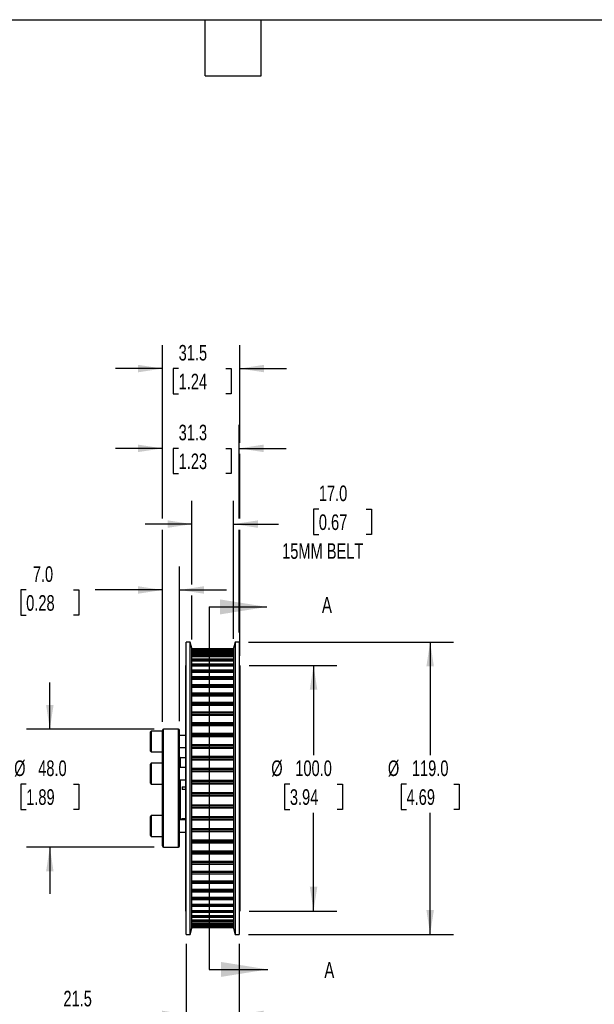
# Model space of a CAD drawing. Header units: millimetres. Extents: x 19 to 819, y 19 to 629.
# Tile 3 of 5: x 332 to 566, y 228 to 629. Entities that reach past the tile are written whole.
import ezdxf

# ---------------------------------------------------------------- set-up
doc = ezdxf.new("R2010")
doc.units = ezdxf.units.MM
doc.header["$LTSCALE"] = 3
doc.layers.add('DIMENSIONS', color=140, linetype='Continuous', lineweight=25)
doc.layers.add('TEXT', color=140, linetype='Continuous', lineweight=25)
doc.styles.add('SLDTEXTSTYLE0', font='TXT', dxfattribs={"width": 0.7})
doc.dimstyles.new('SLDDIMSTYLE3', dxfattribs={"dimtxt": 6.474023, "dimasz": 9.906, "dimexe": 0, "dimexo": 0.0625, "dimgap": 1.618506, "dimtad": 0, "dimtih": 1, "dimtoh": 1, "dimrnd": 1e-09, "dimzin": 4, "dimdsep": 46, "dimtxsty": 'SLDTEXTSTYLE0', "dimsah": 1, "dimcen": 0.09, "dimadec": 0, "dimazin": 1, "dimtfac": 1, "dimtmove": 0, "dimatfit": 0, "dimfxl": 0, "dimfrac": 2, "dimtolj": 1, "dimtzin": 12, "dimarcsym": 0})
doc.dimstyles.new('SLDDIMSTYLE4', dxfattribs={"dimtxt": 6.474023, "dimasz": 9.906, "dimexe": 0, "dimexo": 0.0625, "dimgap": 1.618506, "dimtad": 0, "dimtih": 1, "dimtoh": 1, "dimrnd": 1e-09, "dimzin": 12, "dimdsep": 46, "dimtxsty": 'SLDTEXTSTYLE0', "dimsah": 1, "dimcen": 0.09, "dimadec": 0, "dimazin": 3, "dimtfac": 1, "dimtmove": 0, "dimatfit": 0, "dimfxl": 0, "dimfrac": 2, "dimtolj": 1, "dimtzin": 12, "dimarcsym": 0})
doc.dimstyles.new('SLDDIMSTYLE5', dxfattribs={"dimtxt": 6.474023, "dimasz": 9.906, "dimexe": 0, "dimexo": 0.0625, "dimgap": 1.618506, "dimtad": 0, "dimtih": 1, "dimtoh": 1, "dimrnd": 1e-09, "dimzin": 4, "dimdsep": 46, "dimtxsty": 'SLDTEXTSTYLE0', "dimsah": 1, "dimcen": 0.09, "dimadec": 0, "dimazin": 1, "dimtfac": 1, "dimtofl": 0, "dimtmove": 0, "dimatfit": 3, "dimfxl": 0, "dimfrac": 2, "dimtolj": 1, "dimtzin": 12, "dimarcsym": 0})

# ---------------------------------------------------------------- blocks, each defined once
blk = doc.blocks.new('_D_4')
at = {"layer": 'DIMENSIONS'}
for p, q in [((344.49, 339.83), (344.49, 358.88)), ((386.97, 339.83), (334.96, 339.83)), ((334.87, 317.48), (332.7, 317.48)), ((332.7, 317.48), (332.7, 307.19)), ((354.11, 317.48), (356.28, 317.48)), ((356.28, 317.48), (356.28, 307.19)), ((332.7, 307.19), (334.87, 307.19)), ((356.28, 307.19), (354.11, 307.19)), ((386.97, 291.83), (334.96, 291.83)), ((344.49, 291.83), (344.49, 272.78))]:
    blk.add_line(p, q, dxfattribs=at)
for points in [[(344.49, 339.83), (346.01, 349.73), (342.97, 349.73)], [(344.49, 291.83), (342.97, 281.92), (346.01, 281.92)]]:
    blk.add_solid(points, dxfattribs=at)
at = {"layer": 'DIMENSIONS', "char_height": 6.35, "attachment_point": 1, "style": 'SLDTEXTSTYLE0'}
for s, insert in [('%%c', (329.98, 327.12)), ('48.0', (339.76, 327.12)), ('1.89', (334.87, 315.38))]:
    blk.add_mtext(s, dxfattribs=dict(at, insert=insert))
blk = doc.blocks.new('_D_5')
at = {"layer": 'DIMENSIONS'}
for p, q in [((390.28, 343.14), (390.28, 406.03)), ((397.28, 343.14), (397.28, 406.03)), ((334.87, 396.51), (332.7, 396.51)), ((332.7, 396.51), (332.7, 386.22)), ((354.11, 396.51), (356.28, 396.51)), ((356.28, 396.51), (356.28, 386.22)), ((390.28, 396.51), (362.88, 396.51)), ((397.28, 396.51), (416.33, 396.51)), ((332.7, 386.22), (334.87, 386.22)), ((356.28, 386.22), (354.11, 386.22))]:
    blk.add_line(p, q, dxfattribs=at)
for points in [[(390.28, 396.51), (380.38, 398.03), (380.38, 394.99)], [(397.28, 396.51), (407.19, 394.99), (407.19, 398.03)]]:
    blk.add_solid(points, dxfattribs=at)
at = {"layer": 'DIMENSIONS', "char_height": 6.35, "attachment_point": 1, "style": 'SLDTEXTSTYLE0'}
for s, insert in [('7.0', (337.56, 406.14)), ('0.28', (334.87, 394.41))]:
    blk.add_mtext(s, dxfattribs=dict(at, insert=insert))
blk = doc.blocks.new('_D_6')
at = {"layer": 'DIMENSIONS'}
for p, q in [((390.28, 425.61), (390.28, 463.68)), ((421.55, 425.61), (421.55, 463.68)), ((390.28, 454.15), (371.23, 454.15)), ((396.9, 454.15), (394.73, 454.15)), ((394.73, 454.15), (394.73, 443.86)), ((416.14, 454.15), (418.31, 454.15)), ((418.31, 454.15), (418.31, 443.86)), ((421.55, 454.15), (440.6, 454.15)), ((394.73, 443.86), (396.9, 443.86)), ((418.31, 443.86), (416.14, 443.86)), ((390.28, 343.14), (390.28, 421.04)), ((421.55, 379.14), (421.55, 421.04))]:
    blk.add_line(p, q, dxfattribs=at)
for points in [[(390.28, 454.15), (380.38, 455.68), (380.38, 452.63)], [(421.55, 454.15), (431.46, 452.63), (431.46, 455.68)]]:
    blk.add_solid(points, dxfattribs=at)
at = {"layer": 'DIMENSIONS', "char_height": 6.35, "attachment_point": 1, "style": 'SLDTEXTSTYLE0'}
for s, insert in [('31.3', (396.9, 463.79)), ('1.23', (396.9, 452.05))]:
    blk.add_mtext(s, dxfattribs=dict(at, insert=insert))
blk = doc.blocks.new('_D_7')
at = {"layer": 'DIMENSIONS'}
for p, q in [((402.28, 398.8), (402.28, 432.85)), ((419.28, 376.64), (419.28, 432.85)), ((453.94, 429.38), (451.76, 429.38)), ((451.76, 429.38), (451.76, 419.09)), ((473.17, 429.38), (475.35, 429.38)), ((475.35, 429.38), (475.35, 419.09)), ((402.28, 423.33), (383.23, 423.33)), ((419.28, 423.33), (437.55, 423.33)), ((451.76, 419.09), (453.94, 419.09)), ((475.35, 419.09), (473.17, 419.09)), ((402.28, 376.32), (402.28, 394.22))]:
    blk.add_line(p, q, dxfattribs=at)
for points in [[(402.28, 423.33), (392.38, 424.85), (392.38, 421.8)], [(419.28, 423.33), (429.19, 421.8), (429.19, 424.85)]]:
    blk.add_solid(points, dxfattribs=at)
at = {"layer": 'DIMENSIONS', "char_height": 6.35, "attachment_point": 1, "style": 'SLDTEXTSTYLE0'}
for s, insert in [('17.0', (453.94, 439.02)), ('0.67', (453.94, 427.28)), ('15MM BELT', (439, 415.54))]:
    blk.add_mtext(s, dxfattribs=dict(at, insert=insert))
blk = doc.blocks.new('_D_8')
at = {"layer": 'DIMENSIONS'}
for p, q in [((390.28, 425.61), (390.28, 496.16)), ((421.78, 456.44), (421.78, 496.16)), ((390.28, 486.63), (371.23, 486.63)), ((396.9, 486.63), (394.73, 486.63)), ((394.73, 486.63), (394.73, 476.34)), ((416.14, 486.63), (418.31, 486.63)), ((418.31, 486.63), (418.31, 476.34)), ((421.78, 486.63), (440.83, 486.63)), ((394.73, 476.34), (396.9, 476.34)), ((418.31, 476.34), (416.14, 476.34)), ((421.78, 425.61), (421.78, 451.87)), ((390.28, 342.89), (390.28, 421.04)), ((421.78, 369.64), (421.78, 421.04))]:
    blk.add_line(p, q, dxfattribs=at)
for points in [[(390.28, 486.63), (380.38, 488.16), (380.38, 485.11)], [(421.78, 486.63), (431.69, 485.11), (431.69, 488.16)]]:
    blk.add_solid(points, dxfattribs=at)
at = {"layer": 'DIMENSIONS', "char_height": 6.35, "attachment_point": 1, "style": 'SLDTEXTSTYLE0'}
for s, insert in [('31.5', (396.9, 496.27)), ('1.24', (396.9, 484.53))]:
    blk.add_mtext(s, dxfattribs=dict(at, insert=insert))
blk = doc.blocks.new('_D_9')
at = {"layer": 'DIMENSIONS'}
for p, q in [((425.59, 365.83), (461.31, 365.83)), ((451.78, 365.83), (451.78, 329.22)), ((442.16, 317.48), (439.99, 317.48)), ((439.99, 317.48), (439.99, 307.19)), ((461.4, 317.48), (463.58, 317.48)), ((463.58, 317.48), (463.58, 307.19)), ((439.99, 307.19), (442.16, 307.19)), ((451.78, 265.83), (451.78, 305.74)), ((463.58, 307.19), (461.4, 307.19)), ((425.59, 265.83), (461.31, 265.83))]:
    blk.add_line(p, q, dxfattribs=at)
for points in [[(451.78, 365.83), (450.26, 355.92), (453.31, 355.92)], [(451.78, 265.83), (453.31, 275.73), (450.26, 275.73)]]:
    blk.add_solid(points, dxfattribs=at)
at = {"layer": 'DIMENSIONS', "char_height": 6.35, "attachment_point": 1, "style": 'SLDTEXTSTYLE0'}
for s, insert in [('%%c', (434.58, 327.12)), ('100.0', (444.36, 327.12)), ('3.94', (442.16, 315.38))]:
    blk.add_mtext(s, dxfattribs=dict(at, insert=insert))
blk = doc.blocks.new('_D_10')
at = {"layer": 'DIMENSIONS'}
for p, q in [((425.36, 375.33), (508.75, 375.33)), ((499.23, 375.33), (499.23, 329.22)), ((489.61, 317.48), (487.43, 317.48)), ((487.43, 317.48), (487.43, 307.19)), ((508.84, 317.48), (511.02, 317.48)), ((511.02, 317.48), (511.02, 307.19)), ((487.43, 307.19), (489.61, 307.19)), ((499.23, 256.33), (499.23, 305.74)), ((511.02, 307.19), (508.84, 307.19)), ((425.36, 256.33), (508.75, 256.33))]:
    blk.add_line(p, q, dxfattribs=at)
for points in [[(499.23, 375.33), (497.7, 365.42), (500.75, 365.42)], [(499.23, 256.33), (500.75, 266.23), (497.7, 266.23)]]:
    blk.add_solid(points, dxfattribs=at)
at = {"layer": 'DIMENSIONS', "char_height": 6.35, "attachment_point": 1, "style": 'SLDTEXTSTYLE0'}
for s, insert in [('%%c', (482.03, 327.12)), ('119.0', (491.8, 327.12)), ('4.69', (489.61, 315.38))]:
    blk.add_mtext(s, dxfattribs=dict(at, insert=insert))
blk = doc.blocks.new('_D_11')
at = {"layer": 'DIMENSIONS'}
for p, q in [((400.01, 252.52), (400.01, 214.2)), ((421.55, 252.52), (421.55, 214.2)), ((350.02, 223.73), (347.85, 223.73)), ((347.85, 223.73), (347.85, 213.44)), ((369.26, 223.73), (371.43, 223.73)), ((371.43, 223.73), (371.43, 213.44)), ((400.01, 223.73), (378.03, 223.73)), ((421.55, 223.73), (440.6, 223.73)), ((347.85, 213.44), (350.02, 213.44)), ((371.43, 213.44), (369.26, 213.44))]:
    blk.add_line(p, q, dxfattribs=at)
for points in [[(400.01, 223.73), (390.11, 225.25), (390.11, 222.2)], [(421.55, 223.73), (431.46, 222.2), (431.46, 225.25)]]:
    blk.add_solid(points, dxfattribs=at)
at = {"layer": 'DIMENSIONS', "char_height": 6.35, "attachment_point": 1, "style": 'SLDTEXTSTYLE0'}
for s, insert in [('21.5', (350.02, 233.36)), ('0.85', (350.02, 221.63))]:
    blk.add_mtext(s, dxfattribs=dict(at, insert=insert))

msp = doc.modelspace()

# ---------------------------------------------------------------- linework, layer by layer
for p, q in [((401.613, 375.327), (400.013, 375.327)), ((400.013, 315.827), (400.013, 375.327)), ((402.283, 372.827), (401.613, 375.327)), ((401.613, 315.827), (401.613, 375.327)), ((402.283, 315.827), (402.283, 372.827)), ((419.953, 375.327), (419.283, 372.827)), ((419.283, 372.827), (419.283, 258.827)), ((421.553, 375.327), (419.953, 375.327)), ((419.953, 375.327), (419.953, 256.327)), ((421.553, 375.327), (421.553, 256.327)), ((419.283, 372.512), (402.283, 372.512)), ((402.283, 372.512), (419.283, 372.512)), ((402.283, 372.482), (419.283, 372.482)), ((402.283, 372.176), (419.283, 372.176)), ((419.283, 372.113), (402.283, 372.113)), ((402.283, 372.111), (419.283, 372.111)), ((402.283, 372.02), (419.283, 372.02)), ((402.283, 371.69), (419.283, 371.69)), ((419.283, 371.288), (402.283, 371.288)), ((402.283, 371.282), (419.283, 371.282)), ((402.283, 371.131), (419.283, 371.131)), ((402.283, 370.78), (419.283, 370.78)), ((419.283, 370.043), (402.283, 370.043)), ((402.283, 370.03), (419.283, 370.03)), ((402.283, 369.821), (419.283, 369.821)), ((402.283, 369.451), (419.283, 369.451)), ((400.013, 365.827), (399.783, 365.827)), ((399.783, 315.827), (399.783, 365.827)), ((419.283, 368.388), (402.283, 368.388)), ((402.283, 368.366), (419.283, 368.366)), ((402.283, 368.1), (419.283, 368.1)), ((402.283, 367.715), (419.283, 367.715)), ((419.283, 366.335), (402.283, 366.335)), ((402.283, 366.302), (419.283, 366.302)), ((402.283, 365.981), (419.283, 365.981)), ((402.283, 365.583), (419.283, 365.583)), ((421.783, 365.827), (421.553, 365.827)), ((421.783, 365.827), (421.783, 265.827)), ((419.283, 363.9), (402.283, 363.9)), ((402.283, 363.854), (419.283, 363.854)), ((402.283, 363.48), (419.283, 363.48)), ((402.283, 363.073), (419.283, 363.073)), ((419.283, 361.102), (402.283, 361.102)), ((402.283, 361.041), (419.283, 361.041)), ((402.283, 360.617), (419.283, 360.617)), ((402.283, 360.203), (419.283, 360.203)), ((419.283, 357.961), (402.283, 357.961)), ((402.283, 357.883), (419.283, 357.883)), ((402.283, 357.413), (419.283, 357.413)), ((402.283, 356.995), (419.283, 356.995)), ((419.283, 354.502), (402.283, 354.502)), ((402.283, 354.406), (419.283, 354.406)), ((402.283, 353.893), (419.283, 353.893)), ((402.283, 353.475), (419.283, 353.475)), ((419.283, 350.75), (402.283, 350.75)), ((402.283, 350.634), (419.283, 350.634)), ((402.283, 350.082), (419.283, 350.082)), ((402.283, 349.667), (419.283, 349.667)), ((419.283, 346.735), (402.283, 346.735)), ((402.283, 346.598), (419.283, 346.598)), ((402.283, 346.011), (419.283, 346.011)), ((402.283, 345.602), (419.283, 345.602)), ((419.283, 342.488), (402.283, 342.488)), ((402.283, 342.328), (419.283, 342.328)), ((402.283, 341.71), (419.283, 341.71)), ((402.283, 341.311), (419.283, 341.311)), ((385.783, 339.077), (385.283, 338.577)), ((385.283, 338.577), (385.283, 331.077)), ((390.283, 339.077), (385.783, 339.077)), ((385.783, 339.077), (385.783, 330.577)), ((390.283, 315.827), (390.283, 339.327)), ((396.783, 339.827), (390.783, 339.827)), ((390.783, 315.827), (390.783, 339.827)), ((396.783, 315.827), (396.783, 339.827)), ((397.283, 315.827), (397.283, 339.327)), ((399.783, 337.327), (397.283, 337.327)), ((419.283, 338.039), (402.283, 338.039)), ((402.283, 337.856), (419.283, 337.856)), ((402.283, 337.213), (419.283, 337.213)), ((402.283, 336.825), (419.283, 336.825)), ((419.283, 333.424), (402.283, 333.424)), ((402.283, 333.216), (419.283, 333.216)), ((385.283, 331.077), (385.783, 330.577)), ((385.783, 330.577), (390.283, 330.577)), ((397.283, 332.327), (399.783, 332.327)), ((402.283, 332.552), (419.283, 332.552)), ((402.283, 332.18), (419.283, 332.18)), ((419.283, 328.677), (402.283, 328.677)), ((385.783, 325.948), (385.283, 325.448)), ((385.283, 325.448), (385.283, 317.948)), ((390.283, 325.948), (385.783, 325.948)), ((385.783, 325.948), (385.783, 317.448)), ((398.283, 328.239), (397.683, 328.239)), ((397.683, 324.198), (397.683, 328.239)), ((398.283, 328.239), (398.283, 328.225)), ((399.783, 328.225), (398.283, 328.225)), ((402.283, 328.444), (419.283, 328.444)), ((402.283, 327.765), (419.283, 327.765)), ((402.283, 327.41), (419.283, 327.41)), ((399.783, 324.198), (397.283, 324.198)), ((419.283, 323.835), (402.283, 323.835)), ((402.283, 323.576), (419.283, 323.576)), ((402.283, 322.886), (419.283, 322.886)), ((402.283, 322.552), (419.283, 322.552)), ((385.283, 317.948), (385.783, 317.448)), ((385.783, 317.448), (390.283, 317.448)), ((397.283, 319.198), (399.783, 319.198)), ((397.683, 315.827), (397.683, 319.198)), ((419.283, 318.934), (402.283, 318.934)), ((402.283, 318.649), (419.283, 318.649)), ((402.283, 317.954), (419.283, 317.954)), ((402.283, 317.643), (419.283, 317.643)), ((390.283, 292.327), (390.283, 315.827)), ((390.783, 291.827), (390.783, 315.827)), ((396.783, 291.827), (396.783, 315.827)), ((397.283, 292.327), (397.283, 315.827)), ((397.683, 303.414), (397.683, 315.827)), ((398.283, 316.427), (399.783, 316.427)), ((398.283, 316.427), (398.283, 315.227)), ((399.783, 315.227), (398.283, 315.227)), ((399.783, 265.827), (399.783, 315.827)), ((400.013, 256.327), (400.013, 315.827)), ((401.613, 256.327), (401.613, 315.827)), ((402.283, 258.827), (402.283, 315.827)), ((402.283, 314.011), (419.283, 314.011)), ((402.283, 313.7), (419.283, 313.7)), ((402.283, 313.005), (419.283, 313.005)), ((402.283, 312.72), (419.283, 312.72)), ((402.283, 309.102), (419.283, 309.102)), ((402.283, 308.768), (419.283, 308.768)), ((385.783, 304.706), (385.283, 304.206)), ((390.283, 304.706), (385.783, 304.706)), ((385.783, 304.706), (385.783, 302.954)), ((402.283, 308.078), (419.283, 308.078)), ((402.283, 307.819), (419.283, 307.819)), ((385.283, 304.206), (385.283, 302.66)), ((385.283, 302.66), (385.283, 296.706)), ((385.783, 302.954), (385.783, 296.206)), ((399.783, 302.956), (397.283, 302.956)), ((397.683, 303.414), (398.283, 303.414)), ((398.283, 303.429), (399.783, 303.429)), ((398.283, 303.429), (398.283, 303.414)), ((402.283, 304.244), (419.283, 304.244)), ((402.283, 303.889), (419.283, 303.889)), ((402.283, 303.21), (419.283, 303.21)), ((402.283, 302.977), (419.283, 302.977)), ((385.283, 296.706), (385.783, 296.206)), ((397.283, 297.956), (399.783, 297.956)), ((402.283, 299.474), (419.283, 299.474)), ((402.283, 299.102), (419.283, 299.102)), ((402.283, 298.438), (419.283, 298.438)), ((402.283, 298.23), (419.283, 298.23)), ((385.783, 296.206), (390.283, 296.206)), ((402.283, 294.829), (419.283, 294.829)), ((402.283, 294.441), (419.283, 294.441)), ((402.283, 293.798), (419.283, 293.798)), ((402.283, 293.615), (419.283, 293.615)), ((390.783, 291.827), (396.783, 291.827)), ((402.283, 290.343), (419.283, 290.343)), ((402.283, 289.943), (419.283, 289.943)), ((402.283, 289.326), (419.283, 289.326)), ((402.283, 289.166), (419.283, 289.166)), ((402.283, 286.052), (419.283, 286.052)), ((402.283, 285.643), (419.283, 285.643)), ((402.283, 285.056), (419.283, 285.056)), ((402.283, 284.918), (419.283, 284.918)), ((402.283, 281.987), (419.283, 281.987)), ((402.283, 281.572), (419.283, 281.572)), ((402.283, 281.02), (419.283, 281.02)), ((402.283, 280.904), (419.283, 280.904)), ((402.283, 278.179), (419.283, 278.179)), ((402.283, 277.761), (419.283, 277.761)), ((402.283, 277.248), (419.283, 277.248)), ((402.283, 277.152), (419.283, 277.152)), ((402.283, 274.658), (419.283, 274.658)), ((402.283, 274.241), (419.283, 274.241)), ((402.283, 273.771), (419.283, 273.771)), ((402.283, 273.693), (419.283, 273.693)), ((402.283, 271.451), (419.283, 271.451)), ((402.283, 271.037), (419.283, 271.037)), ((402.283, 270.613), (419.283, 270.613)), ((402.283, 270.552), (419.283, 270.552)), ((402.283, 268.581), (419.283, 268.581)), ((399.783, 265.827), (400.013, 265.827)), ((402.283, 268.173), (419.283, 268.173)), ((402.283, 267.799), (419.283, 267.799)), ((402.283, 267.753), (419.283, 267.753)), ((402.283, 266.071), (419.283, 266.071)), ((402.283, 265.673), (419.283, 265.673)), ((402.283, 265.352), (419.283, 265.352)), ((402.283, 265.318), (419.283, 265.318)), ((421.553, 265.827), (421.783, 265.827)), ((402.283, 263.939), (419.283, 263.939)), ((402.283, 263.554), (419.283, 263.554)), ((402.283, 263.288), (419.283, 263.288)), ((402.283, 263.266), (419.283, 263.266)), ((402.283, 262.202), (419.283, 262.202)), ((402.283, 261.833), (419.283, 261.833)), ((402.283, 261.624), (419.283, 261.624)), ((402.283, 261.61), (419.283, 261.61)), ((402.283, 260.874), (419.283, 260.874)), ((402.283, 260.523), (419.283, 260.523)), ((401.613, 256.327), (402.283, 258.827)), ((402.283, 260.372), (419.283, 260.372)), ((402.283, 260.366), (419.283, 260.366)), ((402.283, 259.963), (419.283, 259.963)), ((402.283, 259.634), (419.283, 259.634)), ((402.283, 259.543), (419.283, 259.543)), ((402.283, 259.541), (419.283, 259.541)), ((402.283, 259.478), (419.283, 259.478)), ((402.283, 259.172), (419.283, 259.172)), ((402.283, 259.142), (419.283, 259.142)), ((402.283, 259.142), (419.283, 259.142)), ((419.283, 258.827), (419.953, 256.327)), ((400.013, 256.327), (401.613, 256.327)), ((419.953, 256.327), (421.553, 256.327))]:
    msp.add_line(p, q)
for centre, radius, start, end in [((390.783, 339.327), 0.5, 90, 180), ((396.783, 339.327), 0.5, 0, 90), ((397.683, 328.639), 0.4, 180, 270), ((397.683, 303.014), 0.4, 90, 180), ((390.783, 292.327), 0.5, 180, 270), ((396.783, 292.327), 0.5, 270, 0)]:
    msp.add_arc(centre, radius, start, end)
at = {"layer": 'TEXT'}
for p, q in [((19.05, 628.65), (819.15, 628.65)), ((407.67, 605.79), (407.67, 628.65)), ((430.53, 605.79), (430.53, 628.65)), ((407.67, 605.79), (430.53, 605.79)), ((409.254, 389.607), (409.254, 242.047))]:
    msp.add_line(p, q, dxfattribs=at)
at = {"layer": 'TEXT', "linetype": 'Continuous'}
for p, q in [((409.254, 389.607), (432.801, 389.607)), ((409.254, 242.047), (433.158, 242.047))]:
    msp.add_line(p, q, dxfattribs=at)
at = {"layer": 'TEXT'}
for points in [[(432.801, 389.607), (413.751, 392.655), (413.751, 386.559)], [(433.158, 242.047), (414.108, 245.095), (414.108, 238.999)]]:
    msp.add_solid(points, dxfattribs=at)

# ---------------------------------------------------------------- texts
at = {"layer": 'TEXT', "char_height": 6.474, "attachment_point": 1, "style": 'SLDTEXTSTYLE0'}
for insert in [(455.206, 393.675), (456.178, 245.044)]:
    msp.add_mtext('A', dxfattribs=dict(at, insert=insert))

# ---------------------------------------------------------------- dimensions: what is measured, and where the dimension line sits
at = {"layer": 'DIMENSIONS'}
for base, p1, p2, dimstyle, picture, middle in [((390.283, 486.632), (421.783, 365.827), (390.283, 339.077), 'SLDDIMSTYLE4', '_D_8', (406.521, 486.632)), ((390.283, 454.152), (421.553, 375.327), (390.283, 339.327), 'SLDDIMSTYLE4', '_D_6', (406.521, 454.152)), ((397.283, 396.51), (390.283, 339.327), (397.283, 339.327), 'SLDDIMSTYLE3', '_D_5', (344.489, 396.51)), ((400.013, 223.729), (421.553, 256.327), (400.013, 256.327), 'SLDDIMSTYLE4', '_D_11', (359.642, 223.729))]:
    dim = msp.add_linear_dim(base=base, p1=p1, p2=p2, dimstyle=dimstyle, dxfattribs=at)
    dim.commit()
    dim.dimension.update_dxf_attribs({"geometry": picture, "text_midpoint": middle, "dimtype": 160})
dim = msp.add_linear_dim(base=(419.283, 423.327), p1=(402.283, 372.512), p2=(419.283, 372.827), text='<>\\P15MM BELT', dimstyle='SLDDIMSTYLE3', dxfattribs=at)
dim.commit()
dim.dimension.update_dxf_attribs({"geometry": '_D_7', "text_midpoint": (463.554, 423.327), "dimtype": 160})
for base, p1, p2, dimstyle, picture, middle in [((499.226, 256.327), (421.553, 375.327), (421.553, 256.327), 'SLDDIMSTYLE5', '_D_10', (499.226, 317.48)), ((451.783, 265.827), (421.783, 365.827), (421.783, 265.827), 'SLDDIMSTYLE5', '_D_9', (451.783, 317.48)), ((344.489, 291.827), (390.783, 339.827), (390.783, 291.827), 'SLDDIMSTYLE3', '_D_4', (344.489, 317.48))]:
    dim = msp.add_linear_dim(base=base, p1=p1, p2=p2, angle=90, text='%%c<>', dimstyle=dimstyle, dxfattribs=at)
    dim.commit()
    dim.dimension.update_dxf_attribs({"geometry": picture, "text_midpoint": middle, "dimtype": 160})

doc.saveas('drawing.dxf')
